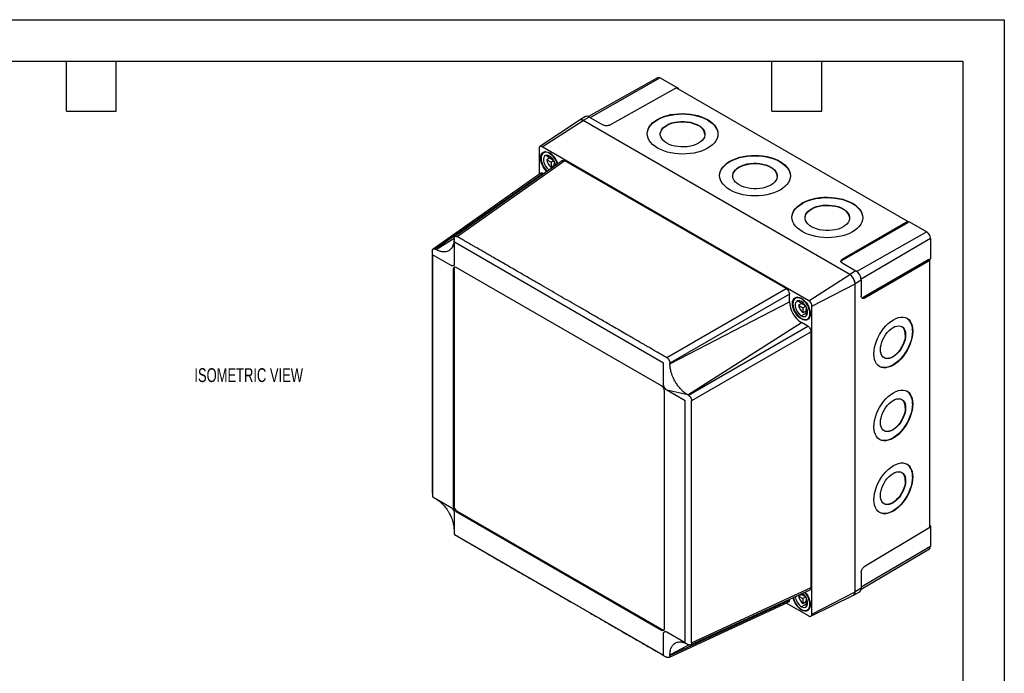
# Model space of a CAD drawing. Header units: millimetres. Extents: x 0 to 838, y 0 to 648.
# Tile 5 of 5: x 386 to 838, y 348 to 648. Entities that reach past the tile are written whole.
import ezdxf

# ---------------------------------------------------------------- set-up
doc = ezdxf.new("R2010")
doc.units = ezdxf.units.MM
doc.header["$LTSCALE"] = 3
doc.layers.add('DIMENSIONS', color=140, linetype='Continuous', lineweight=25)
doc.layers.add('TEXT', color=140, linetype='Continuous', lineweight=25)
doc.styles.add('SLDTEXTSTYLE0', font='TXT', dxfattribs={"width": 0.7})

msp = doc.modelspace()

# ---------------------------------------------------------------- linework, layer by layer
at = {"color": 7, "linetype": 'Continuous'}
for p, q in [((0.01, 647.71), (838.21, 647.71)), ((838.21, 647.71), (838.21, 0.01))]:
    msp.add_line(p, q, dxfattribs=at)
for p, q in [((679.02, 621.08), (647.32, 603.23)), ((680.21, 620.96), (648.16, 602.78)), ((680.21, 620.96), (688.4, 616.23)), ((656.88, 599.35), (687.56, 616.45)), ((793.85, 555.09), (687.56, 616.45)), ((688.4, 616.23), (688.17, 616.1)), ((688.4, 616.23), (688.4, 615.96)), ((643.08, 601.52), (624.99, 589.47)), ((626.08, 589.39), (644.89, 601.39)), ((645.96, 603.23), (643.12, 601.63)), ((647.69, 603.05), (644.86, 601.45)), ((767.26, 530.79), (644.86, 601.45)), ((767.22, 530.77), (644.89, 601.39)), ((654.06, 599.37), (647.69, 603.05)), ((701.99, 601.69), (702, 601.85)), ((697.75, 599.12), (697.75, 599.28)), ((624.59, 588.53), (624.59, 576.72)), ((748.41, 518.77), (626.08, 589.39)), ((627.61, 587.15), (626.69, 586.62)), ((630.15, 583.89), (628.12, 585.07)), ((629.53, 584.25), (628.12, 583.43)), ((628.12, 583.43), (630.15, 582.26)), ((629.65, 586.46), (629.44, 586.34)), ((629.53, 584.25), (631.31, 583.22)), ((630.15, 584.61), (630.15, 583.89)), ((630.61, 584.16), (630.15, 583.89)), ((635.34, 583.03), (585.96, 548.21)), ((636.44, 582.96), (587.06, 548.14)), ((631.44, 583.01), (630.15, 582.26)), ((630.15, 582.26), (630.15, 579.92)), ((631.56, 580.73), (630.15, 579.92)), ((631.56, 582.79), (631.56, 581.44)), ((632.02, 581.71), (631.56, 581.44)), ((631.56, 581.44), (632.18, 581.09)), ((631.56, 580.37), (631.56, 581.44)), ((738.06, 524.3), (636.44, 582.96)), ((730.98, 579.93), (730.99, 580.09)), ((735.23, 582.5), (735.23, 582.66)), ((625.37, 577.27), (575.98, 542.45)), ((626.47, 577.2), (577.09, 542.38)), ((626.8, 577.01), (626.47, 577.2)), ((764.22, 560.74), (764.22, 560.91)), ((768.46, 563.32), (768.46, 563.48)), ((793.85, 555.09), (763.7, 537.68)), ((793.85, 554.55), (763.7, 537.14)), ((793.85, 554.55), (793.85, 555.09)), ((794.42, 555.03), (793.85, 554.71)), ((794.42, 555.03), (802.61, 550.3)), ((577.33, 542.25), (585.6, 547.52)), ((585.57, 547.29), (585.57, 547.01)), ((802.61, 550.3), (770.52, 532.1)), ((804.31, 547.36), (772.5, 528.67)), ((804.31, 547.36), (804.31, 537.9)), ((585.65, 545.52), (585.65, 535.72)), ((681.72, 490.14), (585.72, 545.56)), ((575.6, 541.53), (575.6, 430.49)), ((575.68, 539.77), (575.68, 428.9)), ((584.23, 534.91), (575.75, 539.81)), ((577.33, 542.25), (577.09, 542.38)), ((585.57, 533.42), (585.21, 533.21)), ((585.57, 533.42), (585.57, 424.65)), ((680.81, 479.66), (586.63, 534.03)), ((763.7, 537.68), (763.7, 537.14)), ((763.71, 536.07), (770.09, 532.39)), ((803.61, 537.65), (773.46, 520.24)), ((773.93, 519.97), (804.08, 537.38)), ((803.61, 537.65), (804.08, 537.38)), ((804.31, 537.9), (803.75, 537.57)), ((804.08, 414.64), (804.08, 537.38)), ((585.21, 533.21), (585.21, 424.45)), ((748.41, 518.77), (767.22, 530.77)), ((770.09, 532.39), (767.26, 530.79)), ((749.9, 516.19), (769.7, 526.48)), ((769.7, 385.22), (769.7, 526.48)), ((772.54, 528.15), (769.73, 526.5)), ((769.73, 385.16), (769.73, 526.5)), ((772.54, 528.15), (772.54, 520.79)), ((683.21, 492.63), (738.06, 524.3)), ((739.54, 521.73), (684.69, 490.07)), ((739.54, 518.3), (739.54, 521.73)), ((743.22, 520.41), (742.3, 519.87)), ((773.46, 520.24), (773.93, 519.97)), ((684.69, 489.79), (739.54, 518.3)), ((745.76, 517.15), (743.73, 518.33)), ((745.14, 517.51), (743.73, 516.69)), ((743.73, 516.69), (745.76, 515.52)), ((745.26, 519.72), (745.05, 519.6)), ((745.14, 517.51), (746.93, 516.48)), ((745.76, 517.87), (745.76, 517.15)), ((746.22, 517.42), (745.76, 517.15)), ((747.05, 516.27), (745.76, 515.52)), ((745.76, 515.52), (745.76, 513.17)), ((747.18, 516.05), (747.18, 514.7)), ((749.9, 374.93), (749.9, 516.19)), ((747.18, 513.07), (745.05, 511.85)), ((747.18, 513.99), (745.76, 513.17)), ((747.63, 514.97), (747.18, 514.7)), ((747.18, 514.7), (747.79, 514.35)), ((747.18, 512.36), (747.18, 514.7)), ((747.8, 510.35), (748.72, 510.88)), ((692.94, 475.5), (745.05, 508.74)), ((693.18, 475.37), (748.03, 507.03)), ((745.27, 510.5), (745.05, 510.38)), ((748.03, 507.03), (745.05, 508.74)), ((749.51, 504.46), (694.66, 472.8)), ((749.51, 387.12), (749.51, 504.46)), ((792.76, 503.16), (792.9, 503.08)), ((796.05, 504.94), (796.2, 504.85)), ((681.79, 480.22), (681.79, 490.02)), ((684.69, 489.79), (684.69, 490.07)), ((682.23, 368.44), (682.23, 477.21)), ((692.94, 475.5), (683.21, 477.77)), ((693.18, 475.37), (692.94, 475.5)), ((691.76, 361.89), (691.76, 472.75)), ((694.66, 361.76), (694.66, 472.8)), ((796.05, 471.46), (796.2, 471.38)), ((792.76, 469.69), (792.9, 469.6)), ((792.76, 436.21), (792.9, 436.13)), ((796.05, 437.98), (796.2, 437.9)), ((575.75, 428.79), (584.23, 423.89)), ((577.09, 427.93), (577.33, 427.79)), ((577.33, 427.79), (584.23, 423.89)), ((577.33, 427.79), (577.33, 427.79)), ((585.57, 424.65), (585.21, 424.45)), ((585.65, 421.44), (585.65, 411.63)), ((586.98, 422.2), (586.63, 422)), ((586.63, 422), (680.81, 367.63)), ((586.98, 422.2), (681.17, 367.83)), ((585.57, 413.5), (585.57, 413.23)), ((804.08, 414.64), (773.93, 396.62)), ((804.08, 415.61), (804.31, 415.48)), ((804.31, 415.48), (804.08, 415.34)), ((804.31, 415.48), (804.31, 406.02)), ((772.51, 386.4), (803.82, 404.92)), ((804.31, 406.02), (772.54, 387.35)), ((772.54, 394.17), (772.54, 386.81)), ((694.17, 360.77), (749.02, 386.13)), ((694.66, 361.76), (749.51, 387.12)), ((745.76, 384.36), (745.76, 383.65)), ((749.9, 374.93), (769.7, 385.22)), ((769.02, 383.56), (771.83, 385.22)), ((772.54, 386.81), (769.73, 385.16)), ((684.2, 355.02), (739.05, 380.37)), ((684.69, 356.01), (739.54, 381.36)), ((738.19, 379.97), (748.41, 374.07)), ((739.54, 381.36), (739.54, 381.74)), ((745.14, 384), (743.73, 383.19)), ((743.73, 383.19), (745.76, 382.02)), ((745.76, 383.65), (744.83, 384.19)), ((745.14, 384), (746.93, 382.98)), ((746.22, 383.91), (745.76, 383.65)), ((747.05, 382.76), (745.76, 382.02)), ((745.76, 382.02), (745.76, 379.67)), ((747.18, 380.49), (745.76, 379.67)), ((747.18, 382.54), (747.18, 381.2)), ((747.63, 381.46), (747.18, 381.2)), ((747.18, 381.2), (747.79, 380.84)), ((747.18, 378.85), (747.18, 381.2)), ((749.43, 373.94), (768.91, 383.58)), ((747.18, 379.57), (745.05, 378.34)), ((745.27, 377), (745.05, 376.87)), ((747.8, 376.84), (748.72, 377.38)), ((681.17, 367.83), (680.81, 367.63)), ((683.21, 366.75), (691.69, 361.85)), ((684.69, 356.28), (693.4, 360.81)), ((692.94, 361.05), (693.18, 360.91)), ((684.69, 356.01), (684.69, 356.28))]:
    msp.add_line(p, q)
at = {"flags": 128}
for points in [[(679.02, 588.82), (677.8, 589.6), (676.75, 590.46), (675.87, 591.37), (675.17, 592.34), (674.66, 593.34), (674.36, 594.37), (674.26, 595.42), (674.36, 596.46), (674.66, 597.48), (675.17, 598.48), (675.86, 599.44), (676.75, 600.35), (677.8, 601.2), (679.02, 601.97), (680.37, 602.65), (681.86, 603.25), (683.45, 603.75), (685.14, 604.14), (686.89, 604.42), (688.69, 604.58), (690.51, 604.63), (692.32, 604.56), (694.12, 604.38), (695.87, 604.08), (697.56, 603.68), (699.15, 603.16), (700.64, 602.55), (702, 601.85)], [(674.26, 595.37), (674.36, 596.29), (674.66, 597.32), (675.17, 598.32), (675.86, 599.28), (676.75, 600.19), (677.8, 601.03), (679.01, 601.8), (680.37, 602.49), (681.86, 603.09), (683.45, 603.58), (685.14, 603.97), (686.89, 604.25), (688.68, 604.42), (690.5, 604.47), (692.32, 604.4), (694.12, 604.22), (695.87, 603.92), (697.55, 603.51), (699.15, 603), (700.64, 602.39), (701.99, 601.69)], [(702, 601.85), (703.21, 601.07), (704.26, 600.21), (705.15, 599.29), (705.84, 598.33), (706.35, 597.32), (706.65, 596.29), (706.76, 595.25), (706.65, 594.21), (706.35, 593.18), (705.84, 592.18), (705.15, 591.22), (704.26, 590.32), (703.21, 589.47), (702, 588.7), (700.64, 588.01), (699.15, 587.42), (697.56, 586.92), (695.87, 586.53), (694.12, 586.25), (692.33, 586.08), (690.51, 586.03), (688.69, 586.1), (686.89, 586.29), (685.14, 586.58), (683.46, 586.99), (681.86, 587.5), (680.37, 588.11), (679.02, 588.82)], [(701.99, 601.69), (703.21, 600.9), (704.26, 600.05), (705.14, 599.13), (705.84, 598.16), (706.35, 597.16), (706.65, 596.13), (706.75, 595.13)], [(680.25, 595.16), (680.28, 595.48), (680.49, 596.3), (680.9, 597.1), (681.51, 597.86), (682.3, 598.56), (683.26, 599.19), (684.36, 599.73), (685.59, 600.18), (686.92, 600.52), (688.32, 600.75), (689.77, 600.86), (691.23, 600.85), (692.68, 600.73), (694.08, 600.48), (695.42, 600.13), (696.65, 599.67), (697.75, 599.12)], [(683.26, 591.06), (682.3, 591.7), (681.51, 592.4), (680.9, 593.17), (680.49, 593.97), (680.28, 594.8), (680.28, 595.64), (680.49, 596.47), (680.9, 597.27), (681.51, 598.03), (682.3, 598.73), (683.26, 599.35), (684.36, 599.9), (685.59, 600.34), (686.92, 600.68), (688.33, 600.91), (689.77, 601.02), (691.24, 601.02), (692.68, 600.89), (694.09, 600.65), (695.42, 600.29), (696.65, 599.83), (697.75, 599.28)], [(697.75, 599.28), (698.71, 598.64), (699.5, 597.93), (700.11, 597.17), (700.52, 596.37), (700.73, 595.54), (700.73, 594.7), (700.52, 593.87), (700.11, 593.07), (699.5, 592.31), (698.71, 591.61), (697.75, 590.99), (696.65, 590.44), (695.42, 590), (694.09, 589.66), (692.68, 589.43), (691.24, 589.31), (689.77, 589.32), (688.33, 589.45), (686.92, 589.69), (685.59, 590.05), (684.36, 590.5), (683.26, 591.06)], [(628.24, 578.02), (627.87, 578.38), (627.16, 579.23), (626.54, 580.18), (626.03, 581.19), (625.65, 582.23), (625.42, 583.25), (625.34, 584.22), (625.42, 585.1), (625.65, 585.85), (626.03, 586.45), (626.54, 586.88), (627.16, 587.11), (627.87, 587.13), (628.64, 586.96), (629.44, 586.59)], [(629.44, 586.34), (628.68, 586.7), (627.95, 586.86), (627.28, 586.83), (626.69, 586.62), (626.21, 586.21), (625.85, 585.65), (625.63, 584.93), (625.55, 584.1), (625.63, 583.18), (625.85, 582.21), (626.21, 581.22), (626.69, 580.26), (627.28, 579.37), (627.95, 578.56), (628.4, 578.13)], [(629.44, 585.12), (628.77, 585.42), (628.13, 585.5), (627.57, 585.38), (627.11, 585.05), (626.8, 584.54), (626.63, 583.87), (626.63, 583.08), (626.8, 582.22), (627.11, 581.34), (627.57, 580.49), (628.13, 579.72), (628.77, 579.07), (629.23, 578.72)], [(628.28, 585.5), (628.24, 585.41), (628.12, 585.07)], [(712.25, 569.63), (711.04, 570.41), (709.98, 571.27), (709.1, 572.19), (708.4, 573.15), (707.9, 574.16), (707.59, 575.19), (707.49, 576.23), (707.59, 577.27), (707.9, 578.3), (708.4, 579.3), (709.1, 580.26), (709.98, 581.16), (711.03, 582.01), (712.25, 582.78), (713.61, 583.47), (715.09, 584.06), (716.69, 584.56), (718.37, 584.95), (720.12, 585.23), (721.92, 585.4), (723.74, 585.45), (725.56, 585.38), (727.36, 585.2), (729.11, 584.9), (730.79, 584.49), (732.38, 583.98), (733.87, 583.37), (735.23, 582.66)], [(707.49, 576.19), (707.59, 577.11), (707.9, 578.13), (708.4, 579.13), (709.1, 580.09), (709.98, 581), (711.03, 581.85), (712.25, 582.62), (713.61, 583.3), (715.09, 583.9), (716.69, 584.4), (718.37, 584.79), (720.12, 585.07), (721.92, 585.23), (723.74, 585.28), (725.56, 585.21), (727.35, 585.03), (729.1, 584.73), (730.79, 584.33), (732.38, 583.81), (733.87, 583.2), (735.23, 582.5)], [(735.23, 582.66), (736.44, 581.88), (737.5, 581.03), (738.38, 580.11), (739.08, 579.14), (739.58, 578.14), (739.89, 577.11), (739.99, 576.07), (739.89, 575.02), (739.58, 574), (739.08, 573), (738.38, 572.04), (737.5, 571.13), (736.44, 570.29), (735.23, 569.51), (733.87, 568.83), (732.39, 568.23), (730.79, 567.73), (729.11, 567.34), (727.36, 567.06), (725.56, 566.9), (723.74, 566.85), (721.92, 566.92), (720.12, 567.1), (718.37, 567.4), (716.69, 567.81), (715.09, 568.32), (713.61, 568.93), (712.25, 569.63)], [(713.49, 575.98), (713.51, 576.29), (713.72, 577.12), (714.13, 577.92), (714.74, 578.68), (715.53, 579.38), (716.49, 580), (717.59, 580.55), (718.82, 580.99), (720.15, 581.33), (721.56, 581.56), (723.01, 581.67), (724.47, 581.67), (725.92, 581.54), (727.32, 581.3), (728.65, 580.94), (729.88, 580.48), (730.98, 579.93)], [(716.49, 571.87), (715.53, 572.51), (714.74, 573.22), (714.13, 573.98), (713.72, 574.79), (713.51, 575.62), (713.51, 576.45), (713.72, 577.28), (714.13, 578.08), (714.74, 578.84), (715.53, 579.54), (716.49, 580.17), (717.6, 580.71), (718.83, 581.16), (720.16, 581.5), (721.56, 581.73), (723.01, 581.84), (724.47, 581.83), (725.92, 581.7), (727.32, 581.46), (728.65, 581.11), (729.88, 580.65), (730.99, 580.09)], [(730.99, 580.09), (731.94, 579.46), (732.73, 578.75), (733.34, 577.98), (733.75, 577.18), (733.96, 576.35), (733.96, 575.51), (733.75, 574.69), (733.34, 573.89), (732.73, 573.13), (731.94, 572.43), (730.99, 571.8), (729.88, 571.26), (728.65, 570.81), (727.32, 570.47), (725.92, 570.24), (724.47, 570.13), (723.01, 570.14), (721.56, 570.26), (720.16, 570.51), (718.83, 570.86), (717.6, 571.32), (716.49, 571.87)], [(735.23, 582.5), (736.44, 581.72), (737.5, 580.86), (738.38, 579.94), (739.08, 578.98), (739.58, 577.97), (739.89, 576.94), (739.99, 575.94)], [(745.48, 550.44), (744.27, 551.23), (743.21, 552.08), (742.33, 553), (741.64, 553.97), (741.13, 554.97), (740.83, 556), (740.72, 557.04), (740.83, 558.08), (741.13, 559.11), (741.64, 560.11), (742.33, 561.07), (743.21, 561.98), (744.27, 562.82), (745.48, 563.6), (746.84, 564.28), (748.33, 564.88), (749.92, 565.38), (751.61, 565.77), (753.36, 566.05), (755.15, 566.21), (756.97, 566.26), (758.79, 566.19), (760.59, 566.01), (762.34, 565.71), (764.02, 565.3), (765.62, 564.79), (767.1, 564.18), (768.46, 563.48)], [(740.72, 557), (740.82, 557.92), (741.13, 558.95), (741.63, 559.95), (742.33, 560.91), (743.21, 561.81), (744.27, 562.66), (745.48, 563.43), (746.84, 564.12), (748.33, 564.72), (749.92, 565.21), (751.61, 565.6), (753.36, 565.88), (755.15, 566.05), (756.97, 566.1), (758.79, 566.03), (760.59, 565.85), (762.34, 565.55), (764.02, 565.14), (765.62, 564.63), (767.1, 564.02), (768.46, 563.32)], [(768.46, 563.48), (769.68, 562.7), (770.73, 561.84), (771.61, 560.92), (772.31, 559.96), (772.82, 558.95), (773.12, 557.92), (773.22, 556.88), (773.12, 555.84), (772.82, 554.81), (772.31, 553.81), (771.61, 552.85), (770.73, 551.95), (769.68, 551.1), (768.46, 550.33), (767.11, 549.64), (765.62, 549.04), (764.02, 548.55), (762.34, 548.16), (760.59, 547.88), (758.79, 547.71), (756.97, 547.66), (755.15, 547.73), (753.36, 547.91), (751.61, 548.21), (749.92, 548.62), (748.33, 549.13), (746.84, 549.74), (745.48, 550.44)], [(746.72, 556.79), (746.75, 557.1), (746.96, 557.93), (747.37, 558.73), (747.97, 559.49), (748.77, 560.19), (749.72, 560.82), (750.83, 561.36), (752.06, 561.81), (753.39, 562.15), (754.79, 562.38), (756.24, 562.49), (757.7, 562.48), (759.15, 562.35), (760.55, 562.11), (761.88, 561.76), (763.11, 561.3), (764.22, 560.74)], [(749.72, 552.69), (748.77, 553.32), (747.98, 554.03), (747.37, 554.8), (746.96, 555.6), (746.75, 556.43), (746.75, 557.27), (746.96, 558.1), (747.37, 558.9), (747.98, 559.65), (748.77, 560.35), (749.72, 560.98), (750.83, 561.52), (752.06, 561.97), (753.39, 562.31), (754.79, 562.54), (756.24, 562.65), (757.7, 562.64), (759.15, 562.52), (760.55, 562.28), (761.88, 561.92), (763.11, 561.46), (764.22, 560.91)], [(764.22, 560.91), (765.18, 560.27), (765.97, 559.56), (766.58, 558.8), (766.99, 557.99), (767.2, 557.16), (767.2, 556.33), (766.99, 555.5), (766.58, 554.7), (765.97, 553.94), (765.18, 553.24), (764.22, 552.61), (763.11, 552.07), (761.88, 551.63), (760.55, 551.28), (759.15, 551.06), (757.7, 550.94), (756.24, 550.95), (754.79, 551.08), (753.39, 551.32), (752.06, 551.67), (750.83, 552.13), (749.72, 552.69)], [(768.46, 563.32), (769.68, 562.53), (770.73, 561.68), (771.61, 560.76), (772.31, 559.79), (772.81, 558.79), (773.12, 557.76), (773.22, 556.76)], [(745.05, 510.38), (744.25, 510.93), (743.48, 511.64), (742.78, 512.49), (742.15, 513.44), (741.64, 514.45), (741.26, 515.49), (741.03, 516.51), (740.95, 517.48), (741.03, 518.36), (741.26, 519.11), (741.64, 519.71), (742.15, 520.13), (742.78, 520.36), (743.48, 520.39), (744.25, 520.22), (745.05, 519.85)], [(745.05, 519.6), (744.3, 519.95), (743.57, 520.12), (742.89, 520.09), (742.3, 519.87), (741.82, 519.47), (741.46, 518.9), (741.24, 518.19), (741.16, 517.36), (741.24, 516.44), (741.46, 515.47), (741.82, 514.48), (742.3, 513.52), (742.89, 512.62), (743.57, 511.82), (744.3, 511.15), (745.05, 510.62)], [(745.05, 519.85), (745.85, 519.29), (746.62, 518.58), (747.33, 517.73), (747.95, 516.79), (748.46, 515.77), (748.84, 514.74), (749.08, 513.71), (749.16, 512.74), (749.08, 511.87), (748.84, 511.11), (748.46, 510.51), (747.95, 510.09), (747.33, 509.86), (746.62, 509.83), (745.85, 510), (745.05, 510.38)], [(745.05, 518.38), (744.38, 518.67), (743.74, 518.76), (743.18, 518.64), (742.73, 518.31), (742.41, 517.8), (742.25, 517.13), (742.25, 516.34), (742.41, 515.48), (742.73, 514.6), (743.18, 513.75), (743.74, 512.98), (744.38, 512.33), (745.05, 511.85)], [(743.89, 518.76), (743.85, 518.67), (743.73, 518.33)], [(745.05, 510.62), (745.81, 510.27), (746.54, 510.1), (747.21, 510.13), (747.8, 510.35), (748.29, 510.75), (748.65, 511.32), (748.87, 512.03), (748.94, 512.87), (748.87, 513.79), (748.65, 514.76), (748.29, 515.74), (747.8, 516.7), (747.21, 517.6), (746.54, 518.4), (745.81, 519.08), (745.05, 519.6)], [(745.05, 511.85), (745.73, 511.55), (746.37, 511.46), (746.93, 511.58), (747.38, 511.91), (747.7, 512.43), (747.86, 513.1), (747.86, 513.88), (747.7, 514.74), (747.38, 515.62), (746.93, 516.47), (746.37, 517.24), (745.73, 517.89), (745.05, 518.38)], [(747.18, 512.36), (747.53, 512.29), (747.63, 512.28)], [(778.32, 494.35), (778.4, 495.76), (778.63, 497.23), (779, 498.74), (779.52, 500.26), (780.17, 501.78), (780.94, 503.25), (781.82, 504.67), (782.79, 506), (783.84, 507.21), (784.95, 508.3), (786.09, 509.24), (787.26, 510.02), (788.43, 510.61), (789.57, 511.02), (790.68, 511.23), (791.73, 511.25), (792.7, 511.06), (793.58, 510.68), (794.35, 510.11), (795, 509.36), (795.52, 508.44), (795.89, 507.37), (796.12, 506.17), (796.2, 504.85)], [(781.34, 496.29), (781.41, 497.38), (781.62, 498.54), (781.97, 499.72), (782.44, 500.9), (783.03, 502.05), (783.72, 503.14), (784.49, 504.15), (785.33, 505.04), (786.21, 505.81), (787.12, 506.42), (788.02, 506.87), (788.9, 507.14), (789.74, 507.23), (790.52, 507.13), (791.21, 506.85), (791.8, 506.39), (792.27, 505.77), (792.62, 505), (792.83, 504.09), (792.9, 503.08)], [(796.2, 504.85), (796.12, 503.45), (795.89, 501.98), (795.52, 500.47), (795, 498.95), (794.35, 497.43), (793.58, 495.96), (792.7, 494.54), (791.73, 493.21), (790.68, 492), (789.57, 490.91), (788.43, 489.97), (787.26, 489.19), (786.09, 488.6), (784.95, 488.19), (783.84, 487.98), (782.79, 487.96), (781.82, 488.15), (780.94, 488.53), (780.17, 489.1), (779.52, 489.85), (779, 490.77), (778.63, 491.84), (778.4, 493.04), (778.32, 494.35)], [(796.05, 504.94), (795.98, 503.53), (795.75, 502.06), (795.37, 500.55), (794.86, 499.03), (794.21, 497.51), (793.44, 496.04), (792.56, 494.62), (791.59, 493.29), (790.54, 492.08), (789.43, 490.99), (788.28, 490.05), (787.12, 489.27), (785.95, 488.68), (784.8, 488.27), (783.7, 488.06), (782.65, 488.04), (781.68, 488.23), (780.9, 488.56)], [(792.9, 503.08), (792.83, 501.99), (792.62, 500.83), (792.27, 499.65), (791.8, 498.47), (791.21, 497.32), (790.52, 496.23), (789.74, 495.23), (788.9, 494.33), (788.02, 493.56), (787.12, 492.95), (786.21, 492.5), (785.33, 492.23), (784.49, 492.14), (783.72, 492.24), (783.03, 492.52), (782.44, 492.98), (781.97, 493.6), (781.62, 494.37), (781.41, 495.28), (781.34, 496.29)], [(792.76, 503.16), (792.69, 502.07), (792.47, 500.92), (792.13, 499.73), (791.65, 498.56), (791.06, 497.41), (790.37, 496.31), (789.6, 495.31), (788.76, 494.41), (787.88, 493.64), (786.97, 493.03), (786.07, 492.58), (785.19, 492.31), (784.35, 492.22), (783.58, 492.32), (782.98, 492.55)], [(691.69, 472.87), (686.94, 475.62), (683.21, 477.77)], [(692.94, 475.5), (692.94, 475.5), (692.94, 475.5)], [(778.32, 460.88), (778.4, 462.28), (778.63, 463.75), (779, 465.26), (779.52, 466.79), (780.17, 468.3), (780.94, 469.78), (781.82, 471.19), (782.79, 472.52), (783.84, 473.74), (784.95, 474.82), (786.09, 475.76), (787.26, 476.54), (788.43, 477.13), (789.57, 477.54), (790.68, 477.75), (791.73, 477.77), (792.7, 477.58), (793.58, 477.2), (794.35, 476.63), (795, 475.88), (795.52, 474.96), (795.89, 473.89), (796.12, 472.69), (796.2, 471.38)], [(796.2, 471.38), (796.12, 469.97), (795.89, 468.5), (795.52, 466.99), (795, 465.47), (794.35, 463.95), (793.58, 462.48), (792.7, 461.06), (791.73, 459.74), (790.68, 458.52), (789.57, 457.43), (788.43, 456.49), (787.26, 455.72), (786.09, 455.12), (784.95, 454.71), (783.84, 454.5), (782.79, 454.49), (781.82, 454.67), (780.94, 455.05), (780.17, 455.62), (779.52, 456.37), (779, 457.29), (778.63, 458.36), (778.4, 459.56), (778.32, 460.88)], [(796.05, 471.46), (795.98, 470.05), (795.75, 468.58), (795.37, 467.07), (794.86, 465.55), (794.21, 464.03), (793.44, 462.56), (792.56, 461.14), (791.59, 459.82), (790.54, 458.6), (789.43, 457.51), (788.28, 456.57), (787.12, 455.8), (785.95, 455.2), (784.8, 454.79), (783.7, 454.58), (782.65, 454.57), (781.68, 454.75), (780.9, 455.08)], [(781.34, 462.81), (781.41, 463.91), (781.62, 465.06), (781.97, 466.24), (782.44, 467.42), (783.03, 468.57), (783.72, 469.66), (784.49, 470.67), (785.33, 471.56), (786.21, 472.33), (787.12, 472.94), (788.02, 473.39), (788.9, 473.66), (789.74, 473.75), (790.52, 473.65), (791.21, 473.37), (791.8, 472.92), (792.27, 472.29), (792.62, 471.52), (792.83, 470.62), (792.9, 469.6)], [(792.9, 469.6), (792.83, 468.51), (792.62, 467.36), (792.27, 466.18), (791.8, 465), (791.21, 463.85), (790.52, 462.75), (789.74, 461.75), (788.9, 460.85), (788.02, 460.09), (787.12, 459.47), (786.21, 459.02), (785.33, 458.75), (784.49, 458.66), (783.72, 458.76), (783.03, 459.04), (782.44, 459.5), (781.97, 460.12), (781.62, 460.9), (781.41, 461.8), (781.34, 462.81)], [(792.76, 469.69), (792.69, 468.59), (792.47, 467.44), (792.13, 466.26), (791.65, 465.08), (791.06, 463.93), (790.37, 462.84), (789.6, 461.83), (788.76, 460.93), (787.88, 460.17), (786.97, 459.55), (786.07, 459.1), (785.19, 458.83), (784.35, 458.74), (783.58, 458.84), (782.98, 459.07)], [(778.32, 427.4), (778.4, 428.8), (778.63, 430.27), (779, 431.78), (779.52, 433.31), (780.17, 434.82), (780.94, 436.3), (781.82, 437.71), (782.79, 439.04), (783.84, 440.26), (784.95, 441.35), (786.09, 442.28), (787.26, 443.06), (788.43, 443.66), (789.57, 444.06), (790.68, 444.28), (791.73, 444.29), (792.7, 444.1), (793.58, 443.72), (794.35, 443.15), (795, 442.4), (795.52, 441.48), (795.89, 440.41), (796.12, 439.21), (796.2, 437.9)], [(781.34, 429.33), (781.41, 430.43), (781.62, 431.58), (781.97, 432.76), (782.44, 433.94), (783.03, 435.09), (783.72, 436.18), (784.49, 437.19), (785.33, 438.09), (786.21, 438.85), (787.12, 439.47), (788.02, 439.91), (788.9, 440.19), (789.74, 440.27), (790.52, 440.18), (791.21, 439.89), (791.8, 439.44), (792.27, 438.81), (792.62, 438.04), (792.83, 437.14), (792.9, 436.13)], [(796.2, 437.9), (796.12, 436.49), (795.89, 435.02), (795.52, 433.51), (795, 431.99), (794.35, 430.48), (793.58, 429), (792.7, 427.58), (791.73, 426.26), (790.68, 425.04), (789.57, 423.95), (788.43, 423.01), (787.26, 422.24), (786.09, 421.64), (784.95, 421.23), (783.84, 421.02), (782.79, 421.01), (781.82, 421.19), (780.94, 421.57), (780.17, 422.15), (779.52, 422.9), (779, 423.81), (778.63, 424.88), (778.4, 426.08), (778.32, 427.4)], [(796.05, 437.98), (795.98, 436.58), (795.75, 435.11), (795.37, 433.6), (794.86, 432.07), (794.21, 430.56), (793.44, 429.08), (792.56, 427.67), (791.59, 426.34), (790.54, 425.12), (789.43, 424.03), (788.28, 423.09), (787.12, 422.32), (785.95, 421.72), (784.8, 421.31), (783.7, 421.1), (782.65, 421.09), (781.68, 421.27), (780.9, 421.6)], [(792.9, 436.13), (792.83, 435.03), (792.62, 433.88), (792.27, 432.7), (791.8, 431.52), (791.21, 430.37), (790.52, 429.28), (789.74, 428.27), (788.9, 427.37), (788.02, 426.61), (787.12, 425.99), (786.21, 425.54), (785.33, 425.27), (784.49, 425.18), (783.72, 425.28), (783.03, 425.56), (782.44, 426.02), (781.97, 426.64), (781.62, 427.42), (781.41, 428.32), (781.34, 429.33)], [(792.76, 436.21), (792.69, 435.11), (792.47, 433.96), (792.13, 432.78), (791.65, 431.6), (791.06, 430.45), (790.37, 429.36), (789.6, 428.35), (788.76, 427.45), (787.88, 426.69), (786.97, 426.07), (786.07, 425.63), (785.19, 425.35), (784.35, 425.27), (783.58, 425.36), (782.98, 425.6)], [(585.72, 411.52), (639.48, 380.48), (681.72, 356.09)], [(746.66, 385.04), (747.33, 384.23), (747.95, 383.28), (748.46, 382.27), (748.84, 381.23), (749.08, 380.21), (749.16, 379.24), (749.08, 378.36), (748.84, 377.61), (748.46, 377.01), (747.95, 376.58), (747.33, 376.35), (746.62, 376.33), (745.85, 376.5), (745.05, 376.87)], [(745.05, 377.12), (745.81, 376.76), (746.54, 376.6), (747.21, 376.63), (747.8, 376.84), (748.29, 377.25), (748.65, 377.81), (748.87, 378.53), (748.94, 379.36), (748.87, 380.28), (748.65, 381.25), (748.29, 382.24), (747.8, 383.2), (747.21, 384.09), (746.54, 384.9), (746.49, 384.96)], [(745.05, 378.34), (745.73, 378.05), (746.37, 377.96), (746.93, 378.08), (747.38, 378.41), (747.7, 378.92), (747.86, 379.59), (747.86, 380.38), (747.7, 381.24), (747.38, 382.12), (746.93, 382.97), (746.37, 383.74), (745.73, 384.39), (745.56, 384.53)], [(747.18, 378.85), (747.53, 378.78), (747.63, 378.77)], [(681.79, 356.13), (681.79, 361.62), (681.79, 365.93)]]:
    msp.add_lwpolyline(points, dxfattribs=at)
for centre, radius, start, end in [((679.51, 619.97), 1.21, 54.4277, 113.7889), ((643.88, 600.25), 1.54, 50.6928, 137.4779), ((643.88, 600.08), 1.65, 52.4372, 119.1266), ((646.67, 601.63), 1.75, 54.4277, 113.7889), ((695.67, 594.44), 5.12, 6.3738, 65.9647), ((625.5, 588.68), 0.92, 50.7967, 189.214), ((634.53, 584.79), 6.56, 191.9492, 228.0508), ((624.59, 579.04), 8.98, 16.1386, 57.3027), ((624.84, 579.18), 8.52, 15.2723, 57.3036), ((626.1, 579.91), 6.19, 8.6114, 57.3621), ((728.9, 575.26), 5.12, 6.3738, 65.9647), ((762.13, 556.07), 5.12, 6.3738, 65.9647), ((800.63, 547.19), 3.69, 2.6055, 57.3945), ((586.07, 533.35), 0.873, 50.7967, 189.214), ((586.66, 533.5), 1.1, 140.0277, 184.268), ((764.32, 526.24), 5.38, 2.6055, 57.3945), ((764.36, 526.26), 5.38, 2.6055, 57.3945), ((767.22, 527.91), 5.33, 2.6055, 57.3945), ((751.46, 518.81), 11.94, 182.4764, 237.5236), ((750.14, 518.05), 6.56, 191.9492, 228.0508), ((746.67, 516.04), 3.24, 2.6055, 57.3945), ((788.54, 503.54), 4.23, 354.876, 52.536), ((789.63, 505.56), 6.45, 354.4846, 53.3943), ((679.16, 477.07), 3.07, 2.6055, 57.3945), ((789.63, 472.08), 6.45, 354.4846, 53.3943), ((788.54, 470.06), 4.23, 354.876, 52.536), ((789.63, 438.6), 6.45, 354.4846, 53.3943), ((788.54, 436.59), 4.23, 354.876, 52.536), ((588.28, 424.59), 3.07, 182.6055, 237.3945), ((588.64, 424.79), 3.07, 182.6055, 237.3945), ((803.1, 405.9), 1.21, 306.2094, 5.5757), ((768.21, 384.91), 1.54, 282.5205, 9.3122), ((768.01, 385.02), 1.7, 301.8578, 6.5804), ((770.8, 386.64), 1.75, 306.2094, 5.5757), ((750.03, 384.53), 9.13, 192.9349, 236.9595), ((749.66, 384.29), 8.53, 191.7076, 237.3309), ((748.35, 383.52), 6.14, 184.9593, 237.5231), ((750.14, 384.55), 6.56, 191.9492, 228.0508), ((748.99, 374.78), 0.92, 230.7967, 9.214), ((681.37, 368.3), 0.873, 230.7967, 9.214), ((681.78, 368.74), 1.1, 235.7353, 279.9695)]:
    msp.add_arc(centre, radius, start, end)
for points, knots in [([(656.88, 599.35), (656.71, 599.26), (656.5, 599.17), (656.02, 599.06), (655.74, 599.03), (655.19, 599.03), (654.92, 599.07), (654.44, 599.19), (654.23, 599.28), (654.06, 599.37)], [0, 0, 0, 0, 0.25, 0.25, 0.5, 0.5, 0.75, 0.75, 1, 1, 1, 1]), ([(635.37, 582.99), (635.41, 583.03), (635.55, 583.19), (635.94, 583.18), (636.28, 583.03), (636.44, 582.96)], [0, 0, 0, 0, 0.179672, 0.605608, 1, 1, 1, 1]), ([(625.4, 577.23), (625.44, 577.28), (625.58, 577.43), (625.97, 577.42), (626.31, 577.27), (626.47, 577.2)], [0, 0, 0, 0, 0.179672, 0.6056076, 1, 1, 1, 1]), ([(585.57, 547.01), (585.57, 546.97), (585.57, 546.89), (585.58, 546.74), (585.57, 546.55), (585.55, 546.32), (585.52, 545.87), (585.39, 544.94), (584.99, 543.65), (584.3, 542.58), (583.64, 541.98), (583.03, 541.57), (582.08, 541.16), (580.66, 541.05), (579.34, 541.35), (578.54, 541.65), (578.14, 541.82), (577.8, 541.99), (577.53, 542.13), (577.4, 542.21), (577.33, 542.25)], [0, 0, 0, 0, 0.007021, 0.015738, 0.031453, 0.047155, 0.062854, 0.125701, 0.250032, 0.379328, 0.459307, 0.499356, 0.588378, 0.750239, 0.87474, 0.905848, 0.937079, 0.968505, 0.984251, 1, 1, 1, 1]), ([(585.57, 547.29), (585.58, 547.33), (585.58, 547.4), (585.59, 547.51), (585.61, 547.62), (585.63, 547.72), (585.66, 547.81), (585.69, 547.89), (585.74, 547.97), (585.78, 548.04), (585.83, 548.1), (585.89, 548.16), (585.95, 548.21), (586.03, 548.26), (586.15, 548.31), (586.3, 548.35), (586.48, 548.35), (586.66, 548.31), (586.86, 548.25), (586.99, 548.18), (587.06, 548.14)], [0, 0, 0, 0, 0.0444801, 0.0884421, 0.1318867, 0.1748146, 0.2172266, 0.2591233, 0.3005056, 0.3413743, 0.3817301, 0.4215741, 0.460907, 0.4997298, 0.5795818, 0.6608358, 0.7434985, 0.8275762, 0.9130748, 1, 1, 1, 1]), ([(683.21, 492.63), (683.21, 492.64), (683.2, 492.64), (683.18, 492.65), (683.16, 492.66), (683.11, 492.69), (683.08, 492.71), (682.98, 492.77), (682.92, 492.8), (682.75, 492.9), (682.65, 492.96), (682.39, 493.11), (682.24, 493.2), (681.96, 493.36), (681.84, 493.43), (681.6, 493.56), (681.5, 493.62), (681.19, 493.8), (681.01, 493.91), (680.67, 494.1), (680.51, 494.19), (680.06, 494.45), (679.8, 494.6), (679.31, 494.89), (679.08, 495.02), (678.43, 495.39), (678.05, 495.61), (677.34, 496.03), (677.01, 496.22), (676.07, 496.76), (675.52, 497.08), (674.48, 497.67), (674.01, 497.95), (673.1, 498.47), (672.67, 498.72), (671.86, 499.19), (671.46, 499.42), (670.33, 500.07), (669.63, 500.47), (668.3, 501.24), (667.67, 501.6), (666.47, 502.3), (665.89, 502.64), (664.21, 503.61), (663.16, 504.21), (661.17, 505.36), (660.22, 505.91), (658.38, 506.97), (657.5, 507.48), (654.93, 508.96), (653.31, 509.9), (650.18, 511.7), (648.68, 512.57), (645.73, 514.27), (644.3, 515.1), (640.05, 517.55), (637.31, 519.13), (631.81, 522.31), (629.06, 523.89), (624.82, 526.34), (623.39, 527.17), (620.45, 528.87), (618.95, 529.73), (615.82, 531.54), (614.21, 532.47), (611.64, 533.95), (610.76, 534.46), (608.93, 535.52), (607.98, 536.06), (605.99, 537.21), (604.95, 537.81), (603.28, 538.78), (602.7, 539.11), (601.5, 539.8), (600.88, 540.16), (599.56, 540.93), (598.86, 541.33), (597.37, 542.19), (596.57, 542.65), (595.24, 543.42), (594.77, 543.69), (593.75, 544.28), (593.21, 544.59), (592.31, 545.11), (591.99, 545.29), (591.31, 545.69), (590.94, 545.9), (590.33, 546.25), (590.12, 546.37), (589.67, 546.64), (589.42, 546.78), (588.89, 547.08), (588.61, 547.25), (588.11, 547.54), (587.93, 547.64), (587.63, 547.81), (587.52, 547.87), (587.36, 547.97), (587.3, 548), (587.21, 548.06), (587.18, 548.07), (587.13, 548.1), (587.11, 548.11), (587.09, 548.12), (587.08, 548.13), (587.07, 548.14), (587.06, 548.14), (587.06, 548.14)], [0, 0, 0, 0, 0.000031, 0.000031, 0.000061, 0.000061, 0.000122, 0.000122, 0.000244, 0.000244, 0.000488, 0.000488, 0.000977, 0.000977, 0.001465, 0.001465, 0.001953, 0.001953, 0.00293, 0.00293, 0.003906, 0.003906, 0.005859, 0.005859, 0.007812, 0.007812, 0.011719, 0.011719, 0.015625, 0.015625, 0.023437, 0.023437, 0.03125, 0.03125, 0.039062, 0.039062, 0.046875, 0.046875, 0.0625, 0.0625, 0.078125, 0.078125, 0.09375, 0.09375, 0.125, 0.125, 0.15625, 0.15625, 0.1875, 0.1875, 0.25, 0.25, 0.3125, 0.3125, 0.375, 0.375, 0.5, 0.5, 0.625, 0.625, 0.6875, 0.6875, 0.75, 0.75, 0.8125, 0.8125, 0.84375, 0.84375, 0.875, 0.875, 0.90625, 0.90625, 0.921875, 0.921875, 0.9375, 0.9375, 0.953125, 0.953125, 0.96875, 0.96875, 0.976563, 0.976563, 0.984375, 0.984375, 0.988281, 0.988281, 0.992188, 0.992188, 0.994141, 0.994141, 0.996094, 0.996094, 0.998047, 0.998047, 0.999023, 0.999023, 0.999512, 0.999512, 0.999756, 0.999756, 0.999878, 0.999878, 0.999939, 0.999939, 0.999969, 0.999969, 1, 1, 1, 1]), ([(575.6, 541.53), (575.61, 541.57), (575.61, 541.65), (575.62, 541.76), (575.63, 541.86), (575.66, 541.96), (575.69, 542.05), (575.72, 542.14), (575.77, 542.21), (575.81, 542.28), (575.86, 542.35), (575.92, 542.4), (575.98, 542.45), (576.06, 542.5), (576.18, 542.56), (576.33, 542.59), (576.51, 542.59), (576.69, 542.56), (576.89, 542.49), (577.02, 542.42), (577.09, 542.38)], [0, 0, 0, 0, 0.044341, 0.088211, 0.131609, 0.174538, 0.216996, 0.258986, 0.300508, 0.341562, 0.38215, 0.422272, 0.46193, 0.501124, 0.580386, 0.661194, 0.743553, 0.82747, 0.91295, 1, 1, 1, 1]), ([(585.72, 545.56), (585.71, 545.57), (585.7, 545.57), (585.68, 545.57), (585.67, 545.57), (585.65, 545.55), (585.65, 545.53), (585.65, 545.52)], [0, 0, 0, 0, 0.168903, 0.330396, 0.49598, 0.742108, 1, 1, 1, 1]), ([(575.75, 539.81), (575.74, 539.81), (575.73, 539.82), (575.71, 539.82), (575.7, 539.81), (575.68, 539.8), (575.68, 539.78), (575.68, 539.77)], [0, 0, 0, 0, 0.169618, 0.331839, 0.49825, 0.744014, 1, 1, 1, 1]), ([(585.65, 535.72), (585.65, 535.68), (585.65, 535.6), (585.64, 535.49), (585.62, 535.39), (585.6, 535.29), (585.56, 535.2), (585.53, 535.11), (585.48, 535.04), (585.43, 534.97), (585.37, 534.91), (585.31, 534.85), (585.21, 534.79), (585.07, 534.73), (584.88, 534.7), (584.68, 534.72), (584.46, 534.79), (584.31, 534.87), (584.23, 534.91)], [0, 0, 0, 0, 0.047248, 0.093435, 0.138779, 0.183514, 0.227883, 0.272133, 0.316516, 0.361279, 0.406664, 0.452905, 0.500219, 0.602809, 0.701468, 0.79878, 0.89743, 1, 1, 1, 1]), ([(763.71, 536.07), (763.54, 536.17), (763.39, 536.29), (763.18, 536.57), (763.12, 536.72), (763.12, 537.04), (763.18, 537.19), (763.39, 537.47), (763.53, 537.59), (763.7, 537.68)], [0, 0, 0, 0, 0.25, 0.25, 0.5, 0.5, 0.75, 0.75, 1, 1, 1, 1]), ([(763.7, 537.14), (763.5, 537.02), (763.26, 536.86), (763.23, 536.66), (763.22, 536.62)], [0, 0, 0, 0, 0.797587, 1, 1, 1, 1]), ([(738.06, 524.3), (738.23, 524.19), (738.42, 524.05), (738.78, 523.67), (738.96, 523.44), (739.25, 522.94), (739.36, 522.67), (739.51, 522.17), (739.54, 521.93), (739.54, 521.73)], [0, 0, 0, 0, 0.25, 0.25, 0.5, 0.5, 0.75, 0.75, 1, 1, 1, 1]), ([(773.93, 519.97), (773.76, 519.87), (773.58, 519.81), (773.24, 519.77), (773.08, 519.79), (772.81, 519.95), (772.7, 520.08), (772.57, 520.4), (772.54, 520.59), (772.54, 520.79)], [0, 0, 0, 0, 0.25, 0.25, 0.5, 0.5, 0.75, 0.75, 1, 1, 1, 1]), ([(772.75, 520.08), (772.84, 520.07), (773.05, 520.03), (773.3, 520.16), (773.46, 520.24)], [0, 0, 0, 0, 0.385309, 1, 1, 1, 1]), ([(748.03, 507.03), (748.2, 506.93), (748.39, 506.78), (748.75, 506.4), (748.93, 506.17), (749.22, 505.67), (749.33, 505.4), (749.48, 504.9), (749.51, 504.66), (749.51, 504.46)], [0, 0, 0, 0, 0.25, 0.25, 0.5, 0.5, 0.75, 0.75, 1, 1, 1, 1]), ([(681.79, 490.02), (681.79, 490.03), (681.79, 490.04), (681.78, 490.07), (681.77, 490.09), (681.75, 490.12), (681.73, 490.14), (681.72, 490.14)], [0, 0, 0, 0, 0.169553, 0.331765, 0.498086, 0.743949, 1, 1, 1, 1]), ([(683.21, 492.63), (683.24, 492.61), (683.31, 492.57), (683.41, 492.5), (683.51, 492.43), (683.61, 492.35), (683.7, 492.26), (683.79, 492.16), (683.88, 492.07), (683.96, 491.97), (684.04, 491.86), (684.12, 491.75), (684.19, 491.64), (684.28, 491.49), (684.38, 491.3), (684.49, 491.06), (684.58, 490.81), (684.64, 490.56), (684.69, 490.31), (684.69, 490.15), (684.69, 490.07)], [0, 0, 0, 0, 0.043428, 0.086526, 0.129294, 0.171733, 0.213844, 0.255627, 0.297084, 0.338214, 0.37902, 0.419501, 0.459659, 0.499494, 0.578177, 0.658746, 0.741206, 0.825564, 0.911827, 1, 1, 1, 1]), ([(692.94, 475.5), (692.86, 475.55), (692.71, 475.64), (692.49, 475.78), (692.26, 475.93), (692.03, 476.09), (691.8, 476.25), (691.57, 476.43), (691.22, 476.7), (690.62, 477.21), (689.86, 477.95), (689.05, 478.86), (688.39, 479.7), (687.73, 480.63), (687.02, 481.77), (686.11, 483.52), (685.44, 485.27), (685.04, 486.82), (684.88, 487.65), (684.79, 488.32), (684.74, 488.75), (684.72, 489.09), (684.71, 489.3), (684.71, 489.43), (684.7, 489.59), (684.69, 489.71), (684.69, 489.79)], [0, 0, 0, 0, 0.017454, 0.035024, 0.052717, 0.07054, 0.0885, 0.106607, 0.12487, 0.169016, 0.250111, 0.311489, 0.375693, 0.428152, 0.500213, 0.595447, 0.749832, 0.812461, 0.874656, 0.902552, 0.937033, 0.956615, 0.968475, 0.976356, 0.984237, 1, 1, 1, 1]), ([(683.21, 477.77), (683.17, 477.79), (683.1, 477.84), (683, 477.91), (682.9, 477.98), (682.8, 478.07), (682.71, 478.16), (682.62, 478.25), (682.53, 478.36), (682.44, 478.46), (682.36, 478.58), (682.28, 478.7), (682.17, 478.88), (682.05, 479.11), (681.94, 479.39), (681.85, 479.68), (681.8, 479.96), (681.8, 480.13), (681.79, 480.22)], [0, 0, 0, 0, 0.047263, 0.093463, 0.13882, 0.183566, 0.227942, 0.272197, 0.316581, 0.36134, 0.406716, 0.452941, 0.500234, 0.602819, 0.701476, 0.798784, 0.897432, 1, 1, 1, 1]), ([(693.18, 475.37), (693.22, 475.34), (693.28, 475.3), (693.38, 475.23), (693.48, 475.16), (693.58, 475.07), (693.68, 474.98), (693.77, 474.89), (693.85, 474.79), (693.94, 474.69), (694.02, 474.59), (694.09, 474.48), (694.16, 474.37), (694.25, 474.22), (694.36, 474.03), (694.46, 473.78), (694.55, 473.53), (694.61, 473.28), (694.66, 473.03), (694.66, 472.88), (694.66, 472.8)], [0, 0, 0, 0, 0.044202, 0.087937, 0.131207, 0.174012, 0.216353, 0.25823, 0.299645, 0.340599, 0.381091, 0.421124, 0.460697, 0.499812, 0.580072, 0.661565, 0.744298, 0.828278, 0.91351, 1, 1, 1, 1]), ([(691.76, 472.75), (691.76, 472.76), (691.76, 472.78), (691.75, 472.8), (691.74, 472.83), (691.72, 472.85), (691.7, 472.87), (691.69, 472.87)], [0, 0, 0, 0, 0.168722, 0.329996, 0.495378, 0.741561, 1, 1, 1, 1]), ([(575.6, 430.67), (575.62, 430.43), (575.64, 429.94), (575.67, 429.43), (575.68, 429.17)], [0, 0, 0, 0, 0.495473, 1, 1, 1, 1]), ([(575.68, 428.9), (575.68, 428.9), (575.68, 428.88), (575.69, 428.86), (575.7, 428.83), (575.72, 428.8), (575.74, 428.79), (575.75, 428.79)], [0, 0, 0, 0, 0.170025, 0.332369, 0.498635, 0.744268, 1, 1, 1, 1]), ([(575.95, 428.67), (575.99, 428.64), (576.08, 428.58), (576.51, 428.3), (576.87, 428.07), (577.12, 427.91)], [0, 0, 0, 0, 0.211554, 0.444458, 1, 1, 1, 1]), ([(577.33, 427.79), (577.4, 427.74), (577.56, 427.65), (577.79, 427.51), (578.02, 427.36), (578.25, 427.2), (578.48, 427.03), (578.71, 426.86), (579.05, 426.59), (579.65, 426.08), (580.41, 425.34), (581.23, 424.42), (581.88, 423.59), (582.54, 422.65), (583.24, 421.53), (584.15, 419.79), (584.84, 417.98), (585.24, 416.42), (585.42, 415.47), (585.52, 414.67), (585.57, 414.03), (585.58, 413.66), (585.57, 413.52), (585.57, 413.5)], [0, 0, 0, 0, 0.017528, 0.03522, 0.053018, 0.07093, 0.088965, 0.107134, 0.125444, 0.16818, 0.250696, 0.311922, 0.37597, 0.428362, 0.500356, 0.592356, 0.749423, 0.822357, 0.874616, 0.925029, 0.97228, 0.997217, 1, 1, 1, 1]), ([(584.23, 423.89), (584.27, 423.86), (584.34, 423.82), (584.44, 423.75), (584.54, 423.67), (584.64, 423.59), (584.73, 423.5), (584.82, 423.4), (584.91, 423.3), (585, 423.19), (585.08, 423.08), (585.16, 422.96), (585.27, 422.78), (585.39, 422.55), (585.5, 422.26), (585.59, 421.98), (585.64, 421.7), (585.65, 421.53), (585.65, 421.44)], [0, 0, 0, 0, 0.047257, 0.093452, 0.138804, 0.183545, 0.227916, 0.272166, 0.316544, 0.361298, 0.406669, 0.452888, 0.500176, 0.602602, 0.70121, 0.79856, 0.897307, 1, 1, 1, 1]), ([(585.57, 413.19), (585.59, 413.01), (585.61, 412.65), (585.64, 412.26), (585.65, 412.07)], [0, 0, 0, 0, 0.500951, 1, 1, 1, 1]), ([(585.65, 411.63), (585.65, 411.63), (585.65, 411.61), (585.66, 411.59), (585.67, 411.56), (585.69, 411.54), (585.71, 411.52), (585.72, 411.52)], [0, 0, 0, 0, 0.169279, 0.330996, 0.497087, 0.742833, 1, 1, 1, 1]), ([(585.93, 411.39), (586.17, 411.25), (586.61, 410.98), (587.1, 410.68), (587.33, 410.54), (587.42, 410.48), (587.46, 410.45), (587.46, 410.45), (587.46, 410.45)], [0, 0, 0, 0, 0.360124, 0.697617, 0.776918, 0.85676, 0.941953, 1, 1, 1, 1]), ([(586.97, 410.71), (586.97, 410.71), (586.97, 410.71), (587, 410.69), (587.01, 410.68), (587.02, 410.68)], [0, 0, 0, 0, 0.0019824, 0.1888424, 1, 1, 1, 1]), ([(587.06, 410.66), (587.06, 410.65), (587.07, 410.65), (587.08, 410.65), (587.08, 410.65), (587.08, 410.64), (587.08, 410.64), (587.1, 410.63), (587.12, 410.62), (587.18, 410.59), (587.21, 410.57), (587.37, 410.48), (587.48, 410.41), (587.77, 410.25), (587.93, 410.15), (588.22, 409.99), (588.35, 409.91), (588.59, 409.77), (588.7, 409.71), (589.01, 409.53), (589.2, 409.42), (589.55, 409.22), (589.7, 409.13), (590.16, 408.87), (590.43, 408.71), (590.92, 408.43), (591.15, 408.29), (591.8, 407.92), (592.19, 407.69), (592.9, 407.28), (593.24, 407.09), (594.17, 406.55), (594.73, 406.23), (595.76, 405.63), (596.24, 405.35), (597.15, 404.83), (597.58, 404.58), (598.4, 404.11), (598.79, 403.89), (599.92, 403.23), (600.62, 402.83), (601.95, 402.06), (602.58, 401.69), (603.79, 401), (604.37, 400.66), (606.05, 399.69), (607.1, 399.09), (609.09, 397.94), (610.04, 397.39), (611.88, 396.33), (612.76, 395.82), (615.34, 394.33), (616.95, 393.4), (620.08, 391.59), (621.59, 390.72), (624.53, 389.02), (625.97, 388.2), (630.21, 385.75), (632.96, 384.16), (638.45, 380.99), (641.2, 379.4), (645.44, 376.95), (646.88, 376.12), (649.82, 374.43), (651.32, 373.56), (654.44, 371.76), (656.06, 370.82), (658.63, 369.34), (659.51, 368.83), (661.34, 367.77), (662.29, 367.23), (664.27, 366.08), (665.32, 365.48), (666.99, 364.51), (667.56, 364.18), (668.77, 363.49), (669.39, 363.13), (670.71, 362.37), (671.41, 361.96), (672.9, 361.1), (673.7, 360.64), (675.03, 359.87), (675.5, 359.6), (676.51, 359.01), (677.06, 358.7), (677.96, 358.18), (678.28, 358), (678.96, 357.6), (679.33, 357.39), (679.94, 357.04), (680.15, 356.92), (680.61, 356.65), (680.85, 356.51), (681.38, 356.21), (681.67, 356.04), (682.17, 355.75), (682.35, 355.65), (682.64, 355.48), (682.75, 355.42), (682.92, 355.32), (682.97, 355.29), (683.07, 355.23), (683.1, 355.21), (683.14, 355.19), (683.16, 355.18), (683.19, 355.16), (683.21, 355.15), (683.21, 355.15)], [0, 0, 0, 0, 0.000122, 0.000122, 0.000137, 0.000137, 0.000153, 0.000153, 0.000183, 0.000183, 0.000244, 0.000244, 0.000488, 0.000488, 0.000977, 0.000977, 0.001465, 0.001465, 0.001953, 0.001953, 0.00293, 0.00293, 0.003906, 0.003906, 0.005859, 0.005859, 0.007813, 0.007813, 0.011719, 0.011719, 0.015625, 0.015625, 0.023438, 0.023438, 0.03125, 0.03125, 0.039063, 0.039063, 0.046875, 0.046875, 0.0625, 0.0625, 0.078125, 0.078125, 0.09375, 0.09375, 0.125, 0.125, 0.15625, 0.15625, 0.1875, 0.1875, 0.25, 0.25, 0.3125, 0.3125, 0.375, 0.375, 0.5, 0.5, 0.625, 0.625, 0.6875, 0.6875, 0.75, 0.75, 0.8125, 0.8125, 0.84375, 0.84375, 0.875, 0.875, 0.90625, 0.90625, 0.921875, 0.921875, 0.9375, 0.9375, 0.953125, 0.953125, 0.96875, 0.96875, 0.976562, 0.976562, 0.984375, 0.984375, 0.988281, 0.988281, 0.992187, 0.992187, 0.994141, 0.994141, 0.996094, 0.996094, 0.998047, 0.998047, 0.999023, 0.999023, 0.999512, 0.999512, 0.999756, 0.999756, 0.999878, 0.999878, 0.999939, 0.999939, 1, 1, 1, 1]), ([(772.54, 394.17), (772.54, 394.36), (772.57, 394.58), (772.7, 395.06), (772.81, 395.32), (773.08, 395.8), (773.24, 396.02), (773.58, 396.38), (773.76, 396.52), (773.93, 396.62)], [0, 0, 0, 0, 0.25, 0.25, 0.5, 0.5, 0.75, 0.75, 1, 1, 1, 1]), ([(749.51, 387.12), (749.49, 386.88), (749.44, 386.42), (749.15, 386.24), (749.01, 386.14)], [0, 0, 0, 0, 0.507322, 1, 1, 1, 1]), ([(739.54, 381.36), (739.52, 381.13), (739.47, 380.67), (739.18, 380.48), (739.04, 380.39)], [0, 0, 0, 0, 0.507322, 1, 1, 1, 1]), ([(681.79, 365.93), (681.79, 365.97), (681.79, 366.05), (681.8, 366.17), (681.82, 366.27), (681.84, 366.37), (681.88, 366.46), (681.91, 366.54), (681.96, 366.62), (682.01, 366.69), (682.07, 366.75), (682.13, 366.8), (682.23, 366.87), (682.37, 366.93), (682.56, 366.96), (682.76, 366.94), (682.98, 366.87), (683.13, 366.79), (683.21, 366.75)], [0, 0, 0, 0, 0.047257, 0.093452, 0.138804, 0.183545, 0.227916, 0.272166, 0.316544, 0.361298, 0.406668, 0.452888, 0.500176, 0.602601, 0.701209, 0.798559, 0.897307, 1, 1, 1, 1]), ([(684.69, 356.28), (684.69, 356.36), (684.7, 356.68), (684.72, 357.14), (684.78, 357.65), (684.86, 358.1), (685.01, 358.76), (685.36, 359.77), (685.98, 360.72), (686.64, 361.33), (687.14, 361.65), (687.7, 361.93), (688.57, 362.17), (689.58, 362.19), (690.54, 362.03), (691.19, 361.85), (691.72, 361.65), (692.11, 361.48), (692.48, 361.3), (692.75, 361.15), (692.89, 361.07), (692.94, 361.05)], [0, 0, 0, 0, 0.0161228, 0.0628116, 0.0963986, 0.1256, 0.1638845, 0.2511263, 0.3806901, 0.4607399, 0.5007439, 0.5505167, 0.6372175, 0.7493769, 0.8133852, 0.8743863, 0.90361, 0.937156, 0.9673803, 0.9893962, 1, 1, 1, 1]), ([(691.69, 361.85), (691.7, 361.85), (691.71, 361.84), (691.73, 361.84), (691.74, 361.85), (691.76, 361.86), (691.76, 361.88), (691.76, 361.89)], [0, 0, 0, 0, 0.169801, 0.33161, 0.497851, 0.74315, 1, 1, 1, 1]), ([(694.66, 361.76), (694.66, 361.72), (694.66, 361.65), (694.65, 361.53), (694.63, 361.43), (694.61, 361.33), (694.58, 361.24), (694.54, 361.15), (694.5, 361.08), (694.46, 361.01), (694.41, 360.94), (694.35, 360.89), (694.29, 360.84), (694.21, 360.79), (694.09, 360.74), (693.94, 360.7), (693.76, 360.7), (693.58, 360.73), (693.38, 360.8), (693.25, 360.87), (693.18, 360.91)], [0, 0, 0, 0, 0.0442924, 0.0881129, 0.1314621, 0.1743407, 0.2167495, 0.2586892, 0.3001606, 0.3411646, 0.3817018, 0.4217732, 0.4613797, 0.5005222, 0.579886, 0.6607942, 0.7432537, 0.8272706, 0.9128508, 1, 1, 1, 1]), ([(681.72, 356.09), (681.73, 356.09), (681.74, 356.09), (681.76, 356.08), (681.77, 356.09), (681.79, 356.1), (681.79, 356.12), (681.79, 356.13)], [0, 0, 0, 0, 0.169497, 0.331643, 0.497897, 0.743782, 1, 1, 1, 1]), ([(684.69, 356.01), (684.69, 355.97), (684.69, 355.89), (684.68, 355.78), (684.66, 355.67), (684.64, 355.57), (684.61, 355.48), (684.57, 355.4), (684.53, 355.32), (684.49, 355.25), (684.44, 355.19), (684.38, 355.13), (684.32, 355.08), (684.23, 355.02), (684.09, 354.96), (683.91, 354.94), (683.76, 354.95), (683.62, 354.98), (683.47, 355.02), (683.34, 355.08), (683.25, 355.13), (683.21, 355.15)], [0, 0, 0, 0, 0.0444957, 0.0884702, 0.1319242, 0.1748585, 0.2172736, 0.2591705, 0.3005499, 0.3414125, 0.3817592, 0.4215909, 0.4609085, 0.499713, 0.5992513, 0.700438, 0.7603551, 0.8201357, 0.8890757, 0.949031, 1, 1, 1, 1])]:
    msp.add_open_spline(points, degree=3, knots=knots)
at = {"layer": 'TEXT'}
for p, q in [((19.05, 628.65), (819.15, 628.65)), ((407.67, 605.79), (407.67, 628.65)), ((430.53, 605.79), (430.53, 628.65)), ((731.52, 605.79), (731.52, 628.65)), ((754.38, 605.79), (754.38, 628.65)), ((819.15, 628.65), (819.15, 19.05)), ((407.67, 605.79), (430.53, 605.79)), ((731.52, 605.79), (754.38, 605.79))]:
    msp.add_line(p, q, dxfattribs=at)

# ---------------------------------------------------------------- texts
at = {"layer": 'DIMENSIONS', "insert": (466.37, 487.78), "char_height": 6.35, "attachment_point": 1, "style": 'SLDTEXTSTYLE0'}
msp.add_mtext('ISOMETRIC VIEW', dxfattribs=at)

doc.saveas('drawing.dxf')
